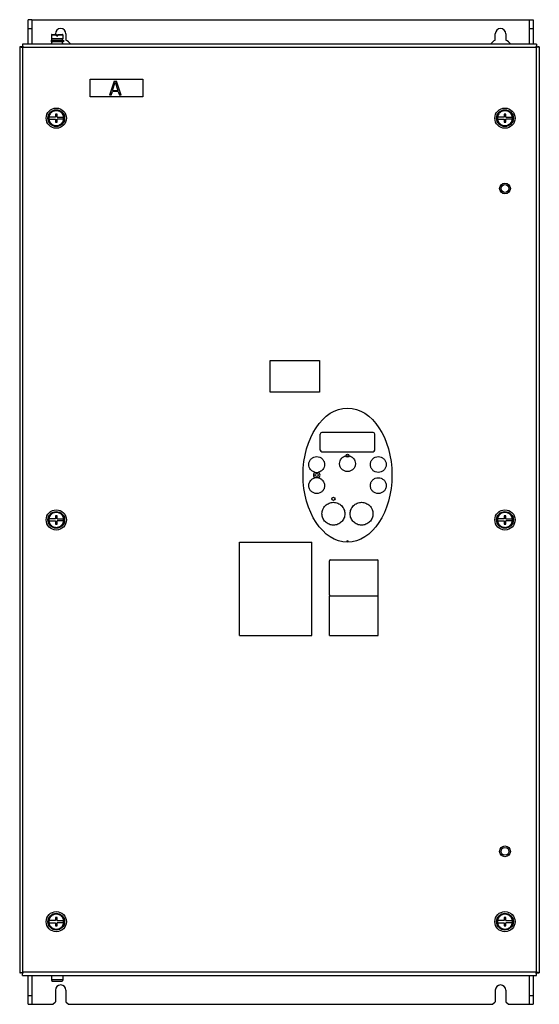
# Model space of a CAD drawing. Header units: millimetres. Extents: x 84 to 380, y 48 to 608.
import ezdxf

# ---------------------------------------------------------------- set-up
doc = ezdxf.new("R2010")
doc.units = ezdxf.units.MM
doc.header["$LTSCALE"] = 42.605037
doc.layers.get('0').update_dxf_attribs({"linetype": 'CONTINUOUS'})

msp = doc.modelspace()

# ---------------------------------------------------------------- linework, layer by layer
at = {"color": 7, "linetype": 'Continuous'}
for p, q in [((89.02, 594.5), (89.02, 608.4)), ((91.02, 608.4), (89.02, 608.4)), ((91.02, 608.4), (91.02, 594.5)), ((91.32, 594.5), (91.32, 608.4)), ((91.32, 608.4), (376.02, 608.4)), ((373.72, 608.4), (373.72, 594.5)), ((374.02, 594.5), (374.02, 608.4)), ((376.02, 608.4), (376.02, 594.5)), ((89.02, 603.4), (91.02, 603.4)), ((102.27, 599.71), (102.22, 597.5)), ((102.27, 599.71), (105.12, 599.71)), ((102.57, 600), (105.12, 600)), ((104.52, 600), (104.52, 600.4)), ((105.12, 599.2), (105.12, 600)), ((105.12, 599.2), (105.92, 599.2)), ((105.92, 599.2), (105.92, 600)), ((105.92, 600), (108.47, 600)), ((105.92, 599.71), (108.77, 599.71)), ((108.77, 599.71), (108.82, 597.5)), ((110.52, 600.4), (110.52, 596.72)), ((354.52, 596.72), (354.52, 600.4)), ((360.52, 600.4), (360.52, 596.72)), ((374.02, 603.4), (376.02, 603.4)), ((85.72, 594.5), (85.72, 593)), ((378.02, 594.5), (85.72, 594.5)), ((102.02, 596.7), (102.02, 595.9)), ((102.02, 596.7), (109.02, 596.7)), ((109.02, 595.9), (102.02, 595.9)), ((108.82, 597.5), (102.22, 597.5)), ((102.35, 594.7), (102.65, 595.9)), ((102.35, 594.5), (102.35, 594.7)), ((102.35, 594.7), (108.69, 594.7)), ((102.42, 596.7), (102.42, 597.5)), ((108.69, 594.7), (108.39, 595.9)), ((108.61, 596.7), (108.61, 597.5)), ((108.69, 594.5), (108.69, 594.7)), ((109.02, 596.7), (109.02, 595.9)), ((378.02, 594.5), (378.02, 593)), ((84.22, 593), (84.22, 66.3)), ((85.72, 593), (84.22, 593)), ((86.02, 66.6), (86.02, 592.7)), ((86.02, 592.7), (377.72, 592.7)), ((377.72, 592.7), (377.72, 66.6)), ((378.02, 593), (379.52, 593)), ((379.52, 593), (379.52, 66.3)), ((124.22, 564.5), (124.22, 574.5)), ((124.22, 574.5), (154.22, 574.5)), ((137.89, 573.5), (135.22, 565.5)), ((137.05, 568.22), (138.55, 572.82)), ((137.89, 573.5), (139.22, 573.5)), ((138.55, 572.82), (140.05, 568.22)), ((141.89, 565.5), (139.22, 573.5)), ((154.22, 574.5), (154.22, 564.5)), ((136.22, 565.5), (136.89, 567.54)), ((140.22, 567.54), (136.89, 567.54)), ((137.05, 568.22), (140.05, 568.22)), ((140.22, 567.54), (140.89, 565.5)), ((154.22, 564.5), (124.22, 564.5)), ((136.22, 565.5), (135.22, 565.5)), ((141.89, 565.5), (140.89, 565.5)), ((104.53, 554.75), (104.53, 553)), ((105.52, 554.75), (104.53, 554.75)), ((105.52, 553), (105.52, 554.75)), ((359.53, 554.75), (359.53, 553)), ((360.52, 554.75), (359.53, 554.75)), ((360.52, 553), (360.52, 554.75)), ((104.53, 553), (100.88, 553)), ((100.88, 551.8), (104.53, 551.8)), ((104.53, 551.8), (104.53, 550.05)), ((104.53, 550.05), (105.52, 550.05)), ((105.52, 553), (109.16, 553)), ((105.52, 550.05), (105.52, 551.8)), ((109.16, 551.8), (105.52, 551.8)), ((109.3, 552.23), (109.27, 552.35)), ((359.53, 553), (355.88, 553)), ((355.88, 551.8), (359.53, 551.8)), ((359.53, 551.8), (359.53, 550.05)), ((359.53, 550.05), (360.52, 550.05)), ((360.52, 553), (364.16, 553)), ((360.52, 550.05), (360.52, 551.8)), ((364.16, 551.8), (360.52, 551.8)), ((364.3, 552.23), (364.27, 552.35)), ((226.52, 396.5), (226.52, 414.5)), ((226.52, 414.5), (254.52, 414.5)), ((254.52, 414.5), (254.52, 396.5)), ((254.52, 396.5), (226.52, 396.5)), ((255.02, 363.65), (255.02, 372.65)), ((285.02, 373.65), (256.02, 373.65)), ((286.02, 363.65), (286.02, 372.65)), ((256.02, 362.65), (285.02, 362.65)), ((104.53, 326.25), (104.53, 324.5)), ((105.52, 326.25), (104.53, 326.25)), ((105.52, 324.5), (105.52, 326.25)), ((360.52, 326.25), (359.53, 326.25)), ((359.53, 326.25), (359.53, 324.5)), ((360.52, 324.5), (360.52, 326.25)), ((104.53, 324.5), (100.88, 324.5)), ((100.88, 323.3), (104.53, 323.3)), ((104.53, 323.3), (104.53, 321.55)), ((104.53, 321.55), (105.52, 321.55)), ((105.52, 324.5), (109.16, 324.5)), ((105.52, 321.55), (105.52, 323.3)), ((109.16, 323.3), (105.52, 323.3)), ((109.3, 323.73), (109.27, 323.85)), ((359.53, 324.5), (355.88, 324.5)), ((355.88, 323.3), (359.53, 323.3)), ((359.53, 323.3), (359.53, 321.55)), ((359.53, 321.55), (360.52, 321.55)), ((360.52, 324.5), (364.16, 324.5)), ((364.16, 323.3), (360.52, 323.3)), ((360.52, 321.55), (360.52, 323.3)), ((364.3, 323.73), (364.27, 323.85)), ((209.22, 258.2), (209.22, 311.2)), ((209.22, 311.2), (250.22, 311.2)), ((250.22, 258.2), (250.22, 311.2)), ((260.22, 281.2), (260.22, 300.7)), ((260.72, 301.2), (287.52, 301.2)), ((288.02, 281.2), (288.02, 300.7)), ((260.22, 280.7), (288.02, 280.7)), ((260.22, 258.2), (260.22, 280.7)), ((288.02, 258.2), (288.02, 280.7)), ((209.22, 258.2), (250.22, 258.2)), ((260.22, 258.2), (288.02, 258.2)), ((104.53, 96), (100.88, 96)), ((105.52, 97.75), (104.53, 97.75)), ((104.53, 97.75), (104.53, 96)), ((105.52, 96), (105.52, 97.75)), ((105.52, 96), (109.16, 96)), ((109.3, 95.23), (109.27, 95.35)), ((359.53, 96), (355.88, 96)), ((360.52, 97.75), (359.53, 97.75)), ((359.53, 97.75), (359.53, 96)), ((360.52, 96), (360.52, 97.75)), ((360.52, 96), (364.16, 96)), ((364.3, 95.23), (364.27, 95.35)), ((100.88, 94.8), (104.53, 94.8)), ((104.53, 94.8), (104.53, 93.05)), ((104.53, 93.05), (105.52, 93.05)), ((109.16, 94.8), (105.52, 94.8)), ((105.52, 93.05), (105.52, 94.8)), ((355.88, 94.8), (359.53, 94.8)), ((359.53, 94.8), (359.53, 93.05)), ((359.53, 93.05), (360.52, 93.05)), ((364.16, 94.8), (360.52, 94.8)), ((360.52, 93.05), (360.52, 94.8)), ((85.72, 66.3), (84.22, 66.3)), ((85.72, 64.8), (85.72, 66.3)), ((85.72, 64.8), (378.02, 64.8)), ((377.72, 66.6), (86.02, 66.6)), ((89.02, 48.4), (89.02, 64.8)), ((91.02, 64.8), (91.02, 48.4)), ((91.32, 48.4), (91.32, 64.8)), ((102.35, 64.8), (102.35, 62.4)), ((108.69, 62.4), (102.35, 62.4)), ((102.35, 62.4), (102.75, 61.4)), ((108.69, 62.4), (108.29, 61.4)), ((108.69, 64.8), (108.69, 62.4)), ((373.72, 64.8), (373.72, 48.4)), ((374.02, 48.4), (374.02, 64.8)), ((376.02, 64.8), (376.02, 48.4)), ((378.02, 66.3), (379.52, 66.3)), ((378.02, 64.8), (378.02, 66.3)), ((108.29, 61.4), (102.75, 61.4)), ((104.52, 56.4), (104.52, 49.9)), ((110.52, 56.4), (110.52, 49.9)), ((354.52, 56.4), (354.52, 49.9)), ((360.52, 56.4), (360.52, 49.9)), ((89.02, 53.4), (91.02, 53.4)), ((374.02, 53.4), (376.02, 53.4)), ((89.02, 48.4), (103.02, 48.4)), ((103.02, 48.4), (104.52, 49.9)), ((110.52, 49.9), (112.02, 48.4)), ((112.02, 48.4), (353.02, 48.4)), ((353.02, 48.4), (354.52, 49.9)), ((360.52, 49.9), (362.02, 48.4)), ((362.02, 48.4), (373.72, 48.4)), ((374.02, 48.4), (376.02, 48.4))]:
    msp.add_line(p, q, dxfattribs=at)
for centre, radius in [((105.02, 552.4), 5.75), ((105.02, 552.4), 4.75), ((360.02, 552.4), 5.75), ((360.02, 552.4), 4.75), ((360.02, 512.4), 3.06), ((360.02, 512.4), 2.25), ((270.52, 360.4), 0.9), ((253.02, 349.4), 0.9), ((262.52, 335.9), 0.9), ((105.02, 323.9), 5.75), ((105.02, 323.9), 4.75), ((360.02, 323.9), 5.75), ((360.02, 323.9), 4.75), ((360.02, 135.4), 3.06), ((360.02, 135.4), 2.25), ((105.02, 95.4), 5.75), ((360.02, 95.4), 5.75), ((105.02, 95.4), 4.75), ((360.02, 95.4), 4.75)]:
    msp.add_circle(centre, radius, dxfattribs=at)
for centre, radius, start, end in [((102.57, 599.7), 0.3, 90, 178.7), ((107.52, 600.4), 3, 0, 180), ((108.47, 599.7), 0.3, 1.3, 90), ((357.52, 600.4), 3, 0, 180), ((107.52, 590.4), 7, 135.4756, 143.2469), ((107.52, 590.4), 7, 36.7531, 64.6231), ((357.52, 590.4), 7, 115.3769, 143.2469), ((357.52, 590.4), 7, 36.7531, 64.6231), ((81.36, 566.6), 26.51, 79.8672, 80.6596), ((112.2, 597.38), 26.59, 189.3441, 190.1335), ((352.66, 597.19), 25.46, 349.8492, 350.6743), ((382.22, 567.56), 25.54, 99.3296, 100.1516), ((105.02, 552.4), 4.25, 179.361, 180), ((105.03, 552.4), 4.26, 180.0091, 188.2437), ((105.02, 552.4), 4.18, 171.7514, 188.2486), ((105.02, 552.4), 4.18, 351.7514, 8.2486), ((105.02, 552.4), 4.25, 359.361, 0.0008), ((360.02, 552.4), 4.25, 179.361, 180), ((360.03, 552.4), 4.26, 180.0091, 188.2437), ((360.02, 552.4), 4.18, 171.7514, 188.2486), ((360.02, 552.4), 4.18, 351.7514, 8.2486), ((360.02, 552.4), 4.25, 359.361, 0.0008), ((256.02, 372.65), 1, 90.0416, 179.9695), ((285.02, 372.65), 1, 0.0416, 89.9695), ((256.02, 363.65), 1, 180.0416, 269.9695), ((285.02, 363.65), 1, 270.0416, 359.9695), ((253.02, 349.4), 1.9, 121.8957, 238.1043), ((253.02, 355.38), 4.48, 257.1138, 282.9937), ((253.02, 343.42), 4.48, 77.0065, 102.8864), ((253.02, 349.4), 1.9, 301.7883, 58.2117), ((105.02, 323.9), 4.25, 179.361, 180), ((105.03, 323.9), 4.26, 180.0091, 188.2437), ((105.02, 323.9), 4.18, 171.7514, 188.2486), ((105.02, 323.9), 4.18, 351.7514, 8.2486), ((105.02, 323.9), 4.25, 359.361, 0.0008), ((360.02, 323.9), 4.25, 179.361, 180), ((360.03, 323.9), 4.26, 180.0091, 188.2437), ((360.02, 323.9), 4.18, 171.7514, 188.2486), ((360.02, 323.9), 4.18, 351.7514, 8.2486), ((360.02, 323.9), 4.25, 359.361, 0.0008), ((270.52, 311.32), 0.65, 2.9608, 177.0447), ((260.72, 300.7), 0.5, 90, 180), ((287.52, 300.7), 0.5, 0, 90), ((260.72, 281.2), 0.5, 180, 270), ((287.52, 281.2), 0.5, 270, 360), ((105.02, 95.4), 4.25, 179.361, 180), ((105.03, 95.4), 4.26, 180.0091, 188.2437), ((105.02, 95.4), 4.18, 171.7514, 188.2486), ((105.02, 95.4), 4.18, 351.7514, 8.2486), ((105.02, 95.4), 4.25, 359.361, 0.0008), ((360.02, 95.4), 4.25, 179.361, 180), ((360.03, 95.4), 4.26, 180.0091, 188.2437), ((360.02, 95.4), 4.18, 171.7514, 188.2486), ((360.02, 95.4), 4.18, 351.7514, 8.2486), ((360.02, 95.4), 4.25, 359.361, 0.0008), ((81.34, 92.78), 26.59, 279.3441, 280.1335), ((112.12, 61.94), 26.51, 169.8672, 170.6596), ((352.46, 62.08), 25.66, 9.3257, 10.144), ((382.22, 91.77), 25.57, 259.8568, 260.6785), ((107.52, 56.4), 3, 0, 180), ((357.52, 56.4), 3, 0, 180)]:
    msp.add_arc(centre, radius, start, end, dxfattribs=at)
msp.add_ellipse((270.52, 349.4), major_axis=(0, 38.12), ratio=0.662295, dxfattribs=at)
for points, knots in [([(85.72, 594.5), (85.73, 594.5), (85.72, 594.44), (85.75, 594.39), (85.76, 594.25), (85.79, 594.08), (85.83, 593.87), (85.88, 593.52), (85.93, 593.25), (85.96, 593.06)], [0, 0, 0, 0, 0.018785, 0.073483, 0.162821, 0.283857, 0.432727, 0.605078, 1, 1, 1, 1]), ([(378.02, 594.5), (378.01, 594.5), (378.02, 594.44), (377.99, 594.39), (377.98, 594.25), (377.95, 594.08), (377.92, 593.87), (377.86, 593.52), (377.81, 593.25), (377.78, 593.06)], [0, 0, 0, 0, 0.018789, 0.073459, 0.162781, 0.283789, 0.432663, 0.605043, 1, 1, 1, 1]), ([(84.22, 593), (84.22, 592.99), (84.28, 593), (84.34, 592.97), (84.47, 592.96), (84.64, 592.93), (84.85, 592.9), (85.2, 592.84), (85.47, 592.79), (85.66, 592.76)], [0, 0, 0, 0, 0.018763, 0.073433, 0.162763, 0.283777, 0.432655, 0.605037, 1, 1, 1, 1]), ([(85.72, 593), (85.72, 592.98), (85.78, 592.96), (85.83, 592.88), (85.93, 592.8), (85.99, 592.73), (86.02, 592.7)], [0, 0, 0, 0, 0.108892, 0.355598, 0.668524, 1, 1, 1, 1]), ([(86.02, 592.7), (85.99, 592.73), (85.92, 592.8), (85.84, 592.89), (85.76, 592.94), (85.74, 593), (85.72, 593)], [0, 0, 0, 0, 0.331525, 0.644673, 0.891533, 1, 1, 1, 1]), ([(377.72, 592.7), (377.75, 592.73), (377.82, 592.8), (377.91, 592.88), (377.96, 592.96), (378.02, 592.98), (378.02, 593)], [0, 0, 0, 0, 0.331481, 0.644664, 0.891379, 1, 1, 1, 1]), ([(378.02, 593), (378.01, 593), (377.98, 592.94), (377.91, 592.89), (377.82, 592.8), (377.76, 592.73), (377.72, 592.7)], [0, 0, 0, 0, 0.109068, 0.355605, 0.668573, 1, 1, 1, 1]), ([(379.52, 593), (379.52, 592.99), (379.46, 593), (379.41, 592.97), (379.27, 592.96), (379.1, 592.93), (378.89, 592.9), (378.54, 592.84), (378.27, 592.79), (378.08, 592.76)], [0, 0, 0, 0, 0.018809, 0.073505, 0.162835, 0.283863, 0.432729, 0.60508, 1, 1, 1, 1]), ([(101.58, 554.89), (101.32, 554.54), (100.92, 553.75), (100.78, 552.88), (100.77, 552.45)], [0, 0, 0, 0, 0.500013, 1, 1, 1, 1]), ([(109.27, 552.4), (109.29, 552.42), (109.32, 552.47), (109.32, 552.55), (109.3, 552.62), (109.28, 552.67), (109.27, 552.71), (109.25, 552.74), (109.23, 552.8), (109.21, 552.87), (109.22, 552.95), (109.23, 553.02), (109.22, 553.07), (109.21, 553.11), (109.2, 553.16), (109.19, 553.2), (109.19, 553.24), (109.18, 553.29), (109.16, 553.36), (109.14, 553.44), (109.11, 553.55), (109.06, 553.74), (108.96, 554), (108.82, 554.31), (108.66, 554.6), (108.42, 554.97), (108.05, 555.4), (107.54, 555.84), (106.97, 556.19), (106.35, 556.45), (105.7, 556.61), (104.81, 556.69), (103.69, 556.51), (102.68, 555.99), (102, 555.41), (101.71, 555.07), (101.58, 554.89)], [0, 0, 0, 0, 0.007383, 0.01516, 0.022937, 0.026794, 0.030624, 0.034454, 0.038315, 0.046102, 0.053893, 0.061676, 0.065589, 0.069503, 0.073417, 0.077333, 0.081248, 0.085163, 0.092994, 0.100825, 0.108656, 0.124317, 0.155634, 0.18695, 0.218268, 0.249587, 0.312179, 0.374778, 0.437378, 0.499978, 0.562578, 0.625178, 0.749989, 0.8748, 0.9374, 1, 1, 1, 1]), ([(356.58, 554.89), (356.32, 554.54), (355.92, 553.75), (355.78, 552.88), (355.77, 552.45)], [0, 0, 0, 0, 0.500013, 1, 1, 1, 1]), ([(364.27, 552.4), (364.29, 552.42), (364.32, 552.47), (364.32, 552.55), (364.3, 552.62), (364.28, 552.67), (364.27, 552.71), (364.25, 552.74), (364.23, 552.8), (364.21, 552.87), (364.22, 552.95), (364.23, 553.02), (364.22, 553.07), (364.21, 553.11), (364.2, 553.16), (364.19, 553.2), (364.19, 553.24), (364.18, 553.29), (364.16, 553.36), (364.14, 553.44), (364.11, 553.55), (364.06, 553.74), (363.96, 554), (363.82, 554.31), (363.66, 554.6), (363.42, 554.97), (363.05, 555.4), (362.54, 555.84), (361.97, 556.19), (361.35, 556.45), (360.7, 556.61), (359.81, 556.69), (358.69, 556.51), (357.68, 555.99), (357, 555.41), (356.71, 555.07), (356.58, 554.89)], [0, 0, 0, 0, 0.007383, 0.01516, 0.022937, 0.026794, 0.030624, 0.034454, 0.038315, 0.046102, 0.053893, 0.061676, 0.065589, 0.069503, 0.073417, 0.077333, 0.081248, 0.085163, 0.092994, 0.100825, 0.108656, 0.124317, 0.155634, 0.18695, 0.218268, 0.249587, 0.312179, 0.374778, 0.437378, 0.499978, 0.562578, 0.625178, 0.749989, 0.8748, 0.9374, 1, 1, 1, 1]), ([(100.81, 551.79), (100.85, 551.53), (100.98, 551.02), (101.3, 550.3), (101.75, 549.65), (102.31, 549.1), (102.96, 548.65), (103.69, 548.34), (104.46, 548.16), (105.25, 548.13), (106.03, 548.25), (106.77, 548.5), (107.46, 548.89), (107.96, 549.31), (108.31, 549.7), (108.55, 550.02), (108.75, 550.36), (108.9, 550.65), (109, 550.89), (109.06, 551.08), (109.11, 551.23), (109.14, 551.36), (109.17, 551.46), (109.18, 551.55), (109.2, 551.65), (109.22, 551.73), (109.23, 551.79), (109.23, 551.84), (109.24, 551.89), (109.25, 551.94), (109.25, 551.99), (109.25, 552.03), (109.26, 552.06), (109.27, 552.09), (109.28, 552.12), (109.29, 552.15), (109.3, 552.18), (109.3, 552.21), (109.3, 552.23)], [0, 0, 0, 0, 0.062512, 0.125022, 0.187532, 0.250041, 0.312552, 0.375062, 0.43757, 0.500074, 0.56257, 0.625053, 0.687524, 0.749986, 0.781247, 0.812507, 0.843764, 0.875021, 0.890653, 0.906284, 0.921916, 0.929732, 0.937549, 0.945364, 0.953181, 0.960996, 0.964905, 0.968816, 0.972721, 0.97662, 0.98055, 0.984487, 0.986412, 0.988325, 0.992187, 0.994118, 0.996061, 1, 1, 1, 1]), ([(355.81, 551.79), (355.85, 551.53), (355.98, 551.02), (356.3, 550.3), (356.75, 549.65), (357.31, 549.1), (357.96, 548.65), (358.69, 548.34), (359.46, 548.16), (360.25, 548.13), (361.03, 548.25), (361.77, 548.5), (362.46, 548.89), (362.96, 549.31), (363.31, 549.7), (363.55, 550.02), (363.75, 550.36), (363.9, 550.65), (364, 550.89), (364.06, 551.08), (364.11, 551.23), (364.14, 551.36), (364.17, 551.46), (364.18, 551.55), (364.2, 551.65), (364.22, 551.73), (364.23, 551.79), (364.23, 551.84), (364.24, 551.89), (364.25, 551.94), (364.25, 551.99), (364.25, 552.03), (364.26, 552.06), (364.27, 552.09), (364.28, 552.12), (364.29, 552.15), (364.3, 552.18), (364.3, 552.21), (364.3, 552.23)], [0, 0, 0, 0, 0.062512, 0.125022, 0.187532, 0.250041, 0.312552, 0.375062, 0.43757, 0.500074, 0.56257, 0.625053, 0.687524, 0.749986, 0.781247, 0.812507, 0.843764, 0.875021, 0.890653, 0.906284, 0.921916, 0.929732, 0.937549, 0.945364, 0.953181, 0.960996, 0.964905, 0.968816, 0.972721, 0.97662, 0.98055, 0.984487, 0.986412, 0.988325, 0.992187, 0.994118, 0.996061, 1, 1, 1, 1]), ([(248.52, 355.4), (248.52, 355.7), (248.58, 356.3), (248.84, 357.15), (249.27, 357.94), (250.02, 358.85), (251.27, 359.67), (253.01, 360.01), (254.76, 359.67), (256.01, 358.85), (256.76, 357.94), (257.19, 357.15), (257.46, 356.3), (257.51, 355.7), (257.51, 355.4)], [0, 0, 0, 0, 0.063895, 0.126923, 0.190024, 0.252849, 0.376743, 0.499983, 0.623211, 0.74708, 0.809899, 0.873005, 0.936056, 1, 1, 1, 1]), ([(266.01, 355.9), (266.01, 356.41), (266.19, 357.44), (266.96, 358.81), (268.15, 359.83), (269.12, 360.21), (269.63, 360.31)], [0, 0, 0, 0, 0.25001, 0.500001, 0.749993, 1, 1, 1, 1]), ([(269.63, 360.31), (269.92, 360.37), (270.52, 360.43), (271.12, 360.37), (271.42, 360.3)], [0, 0, 0, 0, 0.500018, 1, 1, 1, 1]), ([(271.42, 360.31), (271.92, 360.21), (272.89, 359.83), (274.07, 358.8), (274.84, 357.44), (275.01, 356.41), (275.01, 355.9)], [0, 0, 0, 0, 0.250007, 0.499999, 0.74999, 1, 1, 1, 1]), ([(283.51, 355.4), (283.51, 355.7), (283.57, 356.3), (283.84, 357.15), (284.27, 357.94), (285.02, 358.85), (286.26, 359.67), (288.01, 360.01), (289.76, 359.67), (291.01, 358.85), (291.76, 357.94), (292.18, 357.15), (292.45, 356.3), (292.51, 355.7), (292.51, 355.4)], [0, 0, 0, 0, 0.063896, 0.126925, 0.190028, 0.252858, 0.376764, 0.500009, 0.623232, 0.747089, 0.809904, 0.873006, 0.936056, 1, 1, 1, 1]), ([(252.02, 351.01), (251.53, 351.12), (250.58, 351.52), (249.43, 352.54), (248.69, 353.88), (248.52, 354.9), (248.52, 355.4)], [0, 0, 0, 0, 0.249986, 0.499958, 0.749952, 1, 1, 1, 1]), ([(257.51, 355.4), (257.51, 354.9), (257.34, 353.89), (256.6, 352.54), (255.46, 351.52), (254.51, 351.13), (254.02, 351.01)], [0, 0, 0, 0, 0.250035, 0.500028, 0.750008, 1, 1, 1, 1]), ([(275.01, 355.9), (275.01, 355.6), (274.95, 355), (274.69, 354.15), (274.26, 353.36), (273.51, 352.45), (272.26, 351.63), (270.51, 351.29), (268.77, 351.63), (267.52, 352.45), (266.77, 353.36), (266.34, 354.15), (266.07, 355), (266.01, 355.6), (266.01, 355.9)], [0, 0, 0, 0, 0.063888, 0.12691, 0.190008, 0.252834, 0.37674, 0.499996, 0.623235, 0.747104, 0.80992, 0.873019, 0.936064, 1, 1, 1, 1]), ([(292.51, 355.4), (292.51, 355.1), (292.45, 354.5), (292.18, 353.65), (291.76, 352.86), (291.01, 351.95), (289.76, 351.13), (288.01, 350.79), (286.26, 351.13), (285.02, 351.95), (284.27, 352.86), (283.84, 353.65), (283.57, 354.5), (283.51, 355.1), (283.51, 355.4)], [0, 0, 0, 0, 0.063895, 0.126923, 0.190024, 0.252849, 0.376743, 0.499983, 0.623211, 0.74708, 0.809899, 0.873005, 0.936056, 1, 1, 1, 1]), ([(248.52, 343.4), (248.52, 343.9), (248.69, 344.92), (249.43, 346.26), (250.58, 347.28), (251.53, 347.68), (252.02, 347.79)], [0, 0, 0, 0, 0.250048, 0.500042, 0.750013, 1, 1, 1, 1]), ([(254.02, 347.79), (254.51, 347.67), (255.46, 347.28), (256.6, 346.26), (257.34, 344.91), (257.51, 343.9), (257.51, 343.4)], [0, 0, 0, 0, 0.249992, 0.499972, 0.749965, 1, 1, 1, 1]), ([(283.51, 343.4), (283.51, 343.7), (283.57, 344.3), (283.84, 345.15), (284.27, 345.94), (285.02, 346.85), (286.26, 347.67), (288.01, 348.01), (289.76, 347.67), (291.01, 346.85), (291.76, 345.94), (292.18, 345.15), (292.45, 344.3), (292.51, 343.7), (292.51, 343.4)], [0, 0, 0, 0, 0.063896, 0.126925, 0.190028, 0.252858, 0.376764, 0.500009, 0.623232, 0.747089, 0.809904, 0.873006, 0.936056, 1, 1, 1, 1]), ([(257.51, 343.4), (257.51, 343.1), (257.46, 342.5), (257.19, 341.65), (256.76, 340.86), (256.01, 339.95), (254.76, 339.13), (253.02, 338.79), (251.27, 339.13), (250.02, 339.95), (249.27, 340.86), (248.84, 341.65), (248.58, 342.5), (248.52, 343.1), (248.52, 343.4)], [0, 0, 0, 0, 0.063896, 0.126925, 0.190028, 0.252858, 0.376764, 0.50001, 0.623232, 0.747089, 0.809904, 0.873006, 0.936056, 1, 1, 1, 1]), ([(292.51, 343.4), (292.51, 343.1), (292.45, 342.5), (292.18, 341.65), (291.76, 340.86), (291.01, 339.95), (289.76, 339.13), (288.01, 338.79), (286.26, 339.13), (285.02, 339.95), (284.27, 340.86), (283.84, 341.65), (283.57, 342.5), (283.51, 343.1), (283.51, 343.4)], [0, 0, 0, 0, 0.063895, 0.126923, 0.190024, 0.252849, 0.376743, 0.499983, 0.623211, 0.74708, 0.809899, 0.873005, 0.936056, 1, 1, 1, 1]), ([(256.01, 327.4), (256.01, 327.83), (256.1, 328.69), (256.6, 330.33), (257.81, 332.13), (259.97, 333.56), (262.51, 334.07), (265.06, 333.56), (267.22, 332.13), (268.43, 330.33), (268.93, 328.69), (269.01, 327.83), (269.01, 327.4)], [0, 0, 0, 0, 0.063702, 0.126637, 0.251134, 0.375251, 0.499934, 0.624636, 0.748798, 0.873341, 0.93629, 1, 1, 1, 1]), ([(272.01, 327.4), (272.01, 327.83), (272.1, 328.69), (272.6, 330.33), (273.81, 332.13), (275.97, 333.56), (278.51, 334.07), (281.06, 333.56), (283.22, 332.13), (284.43, 330.33), (284.93, 328.69), (285.01, 327.83), (285.01, 327.4)], [0, 0, 0, 0, 0.063702, 0.126638, 0.25114, 0.375265, 0.499952, 0.62465, 0.748804, 0.873342, 0.936291, 1, 1, 1, 1]), ([(101.58, 326.39), (101.32, 326.04), (100.92, 325.25), (100.78, 324.38), (100.77, 323.95)], [0, 0, 0, 0, 0.500013, 1, 1, 1, 1]), ([(109.27, 323.9), (109.29, 323.92), (109.32, 323.97), (109.32, 324.05), (109.3, 324.12), (109.28, 324.17), (109.27, 324.21), (109.25, 324.24), (109.23, 324.3), (109.21, 324.37), (109.22, 324.45), (109.23, 324.52), (109.22, 324.57), (109.21, 324.61), (109.2, 324.66), (109.19, 324.7), (109.19, 324.74), (109.18, 324.79), (109.16, 324.86), (109.14, 324.94), (109.11, 325.05), (109.06, 325.24), (108.96, 325.5), (108.82, 325.81), (108.66, 326.1), (108.42, 326.47), (108.05, 326.9), (107.54, 327.34), (106.97, 327.69), (106.35, 327.95), (105.7, 328.11), (104.81, 328.19), (103.69, 328.01), (102.68, 327.49), (102, 326.91), (101.71, 326.57), (101.58, 326.39)], [0, 0, 0, 0, 0.007383, 0.01516, 0.022937, 0.026794, 0.030624, 0.034454, 0.038315, 0.046102, 0.053893, 0.061676, 0.065589, 0.069503, 0.073417, 0.077333, 0.081248, 0.085163, 0.092994, 0.100825, 0.108656, 0.124317, 0.155634, 0.18695, 0.218268, 0.249587, 0.312179, 0.374778, 0.437378, 0.499978, 0.562578, 0.625178, 0.749989, 0.8748, 0.9374, 1, 1, 1, 1]), ([(269.01, 327.4), (269.01, 326.97), (268.93, 326.11), (268.43, 324.47), (267.22, 322.67), (265.06, 321.24), (262.51, 320.73), (259.97, 321.24), (257.81, 322.67), (256.6, 324.47), (256.1, 326.11), (256.01, 326.97), (256.01, 327.4)], [0, 0, 0, 0, 0.063702, 0.126638, 0.25114, 0.375265, 0.499952, 0.62465, 0.748804, 0.873342, 0.936291, 1, 1, 1, 1]), ([(285.01, 327.4), (285.01, 326.97), (284.93, 326.11), (284.43, 324.47), (283.22, 322.67), (281.06, 321.24), (278.51, 320.73), (275.97, 321.24), (273.81, 322.67), (272.6, 324.47), (272.1, 326.11), (272.01, 326.97), (272.01, 327.4)], [0, 0, 0, 0, 0.063702, 0.126637, 0.251134, 0.375251, 0.499934, 0.624636, 0.748798, 0.873341, 0.93629, 1, 1, 1, 1]), ([(356.58, 326.39), (356.32, 326.04), (355.92, 325.25), (355.78, 324.38), (355.77, 323.95)], [0, 0, 0, 0, 0.500013, 1, 1, 1, 1]), ([(364.27, 323.9), (364.29, 323.92), (364.32, 323.97), (364.32, 324.05), (364.3, 324.12), (364.28, 324.17), (364.27, 324.21), (364.25, 324.24), (364.23, 324.3), (364.21, 324.37), (364.22, 324.45), (364.23, 324.52), (364.22, 324.57), (364.21, 324.61), (364.2, 324.66), (364.19, 324.7), (364.19, 324.74), (364.18, 324.79), (364.16, 324.86), (364.14, 324.94), (364.11, 325.05), (364.06, 325.24), (363.96, 325.5), (363.82, 325.81), (363.66, 326.1), (363.42, 326.47), (363.05, 326.9), (362.54, 327.34), (361.97, 327.69), (361.35, 327.95), (360.7, 328.11), (359.81, 328.19), (358.69, 328.01), (357.68, 327.49), (357, 326.91), (356.71, 326.57), (356.58, 326.39)], [0, 0, 0, 0, 0.007383, 0.01516, 0.022937, 0.026794, 0.030624, 0.034454, 0.038315, 0.046102, 0.053893, 0.061676, 0.065589, 0.069503, 0.073417, 0.077333, 0.081248, 0.085163, 0.092994, 0.100825, 0.108656, 0.124317, 0.155634, 0.18695, 0.218268, 0.249587, 0.312179, 0.374778, 0.437378, 0.499978, 0.562578, 0.625178, 0.749989, 0.8748, 0.9374, 1, 1, 1, 1]), ([(100.81, 323.29), (100.85, 323.03), (100.98, 322.52), (101.3, 321.8), (101.75, 321.15), (102.31, 320.6), (102.96, 320.15), (103.69, 319.84), (104.46, 319.66), (105.25, 319.63), (106.03, 319.75), (106.77, 320), (107.46, 320.39), (107.96, 320.81), (108.31, 321.2), (108.55, 321.52), (108.75, 321.86), (108.9, 322.15), (109, 322.39), (109.06, 322.58), (109.11, 322.73), (109.14, 322.86), (109.17, 322.96), (109.18, 323.05), (109.2, 323.15), (109.22, 323.23), (109.23, 323.29), (109.23, 323.34), (109.24, 323.39), (109.25, 323.44), (109.25, 323.49), (109.25, 323.53), (109.26, 323.56), (109.27, 323.59), (109.28, 323.62), (109.29, 323.65), (109.3, 323.68), (109.3, 323.71), (109.3, 323.73)], [0, 0, 0, 0, 0.062512, 0.125022, 0.187532, 0.250041, 0.312552, 0.375062, 0.43757, 0.500074, 0.56257, 0.625053, 0.687524, 0.749986, 0.781247, 0.812507, 0.843764, 0.875021, 0.890653, 0.906284, 0.921916, 0.929732, 0.937549, 0.945364, 0.953181, 0.960996, 0.964905, 0.968816, 0.972721, 0.97662, 0.98055, 0.984487, 0.986412, 0.988325, 0.992187, 0.994118, 0.996061, 1, 1, 1, 1]), ([(355.81, 323.29), (355.85, 323.03), (355.98, 322.52), (356.3, 321.8), (356.75, 321.15), (357.31, 320.6), (357.96, 320.15), (358.69, 319.84), (359.46, 319.66), (360.25, 319.63), (361.03, 319.75), (361.77, 320), (362.46, 320.39), (362.96, 320.81), (363.31, 321.2), (363.55, 321.52), (363.75, 321.86), (363.9, 322.15), (364, 322.39), (364.06, 322.58), (364.11, 322.73), (364.14, 322.86), (364.17, 322.96), (364.18, 323.05), (364.2, 323.15), (364.22, 323.23), (364.23, 323.29), (364.23, 323.34), (364.24, 323.39), (364.25, 323.44), (364.25, 323.49), (364.25, 323.53), (364.26, 323.56), (364.27, 323.59), (364.28, 323.62), (364.29, 323.65), (364.3, 323.68), (364.3, 323.71), (364.3, 323.73)], [0, 0, 0, 0, 0.062512, 0.125022, 0.187532, 0.250041, 0.312552, 0.375062, 0.43757, 0.500074, 0.56257, 0.625053, 0.687524, 0.749986, 0.781247, 0.812507, 0.843764, 0.875021, 0.890653, 0.906284, 0.921916, 0.929732, 0.937549, 0.945364, 0.953181, 0.960996, 0.964905, 0.968816, 0.972721, 0.97662, 0.98055, 0.984487, 0.986412, 0.988325, 0.992187, 0.994118, 0.996061, 1, 1, 1, 1]), ([(101.58, 97.89), (101.32, 97.54), (100.92, 96.75), (100.78, 95.88), (100.77, 95.45)], [0, 0, 0, 0, 0.500013, 1, 1, 1, 1]), ([(100.81, 94.79), (100.85, 94.53), (100.98, 94.02), (101.3, 93.3), (101.75, 92.65), (102.31, 92.1), (102.96, 91.65), (103.69, 91.34), (104.46, 91.16), (105.25, 91.13), (106.03, 91.25), (106.77, 91.5), (107.46, 91.89), (107.96, 92.31), (108.31, 92.7), (108.55, 93.02), (108.75, 93.36), (108.9, 93.65), (109, 93.89), (109.06, 94.08), (109.11, 94.23), (109.14, 94.36), (109.17, 94.46), (109.18, 94.55), (109.2, 94.65), (109.22, 94.73), (109.23, 94.79), (109.23, 94.84), (109.24, 94.89), (109.25, 94.94), (109.25, 94.99), (109.25, 95.03), (109.26, 95.06), (109.27, 95.09), (109.28, 95.12), (109.29, 95.15), (109.3, 95.18), (109.3, 95.21), (109.3, 95.23)], [0, 0, 0, 0, 0.062512, 0.125022, 0.187532, 0.250041, 0.312552, 0.375062, 0.43757, 0.500074, 0.56257, 0.625053, 0.687524, 0.749986, 0.781247, 0.812507, 0.843764, 0.875021, 0.890653, 0.906284, 0.921916, 0.929732, 0.937549, 0.945364, 0.953181, 0.960996, 0.964905, 0.968816, 0.972721, 0.97662, 0.98055, 0.984487, 0.986412, 0.988325, 0.992187, 0.994118, 0.996061, 1, 1, 1, 1]), ([(109.27, 95.4), (109.29, 95.42), (109.32, 95.47), (109.32, 95.55), (109.3, 95.62), (109.28, 95.67), (109.27, 95.71), (109.25, 95.74), (109.23, 95.8), (109.21, 95.87), (109.22, 95.95), (109.23, 96.02), (109.22, 96.07), (109.21, 96.11), (109.2, 96.16), (109.19, 96.2), (109.19, 96.24), (109.18, 96.29), (109.16, 96.36), (109.14, 96.44), (109.11, 96.55), (109.06, 96.74), (108.96, 97), (108.82, 97.31), (108.66, 97.6), (108.42, 97.97), (108.05, 98.4), (107.54, 98.84), (106.97, 99.19), (106.35, 99.45), (105.7, 99.61), (104.81, 99.69), (103.69, 99.51), (102.68, 98.99), (102, 98.41), (101.71, 98.07), (101.58, 97.89)], [0, 0, 0, 0, 0.007383, 0.01516, 0.022937, 0.026794, 0.030624, 0.034454, 0.038315, 0.046102, 0.053893, 0.061676, 0.065589, 0.069503, 0.073417, 0.077333, 0.081248, 0.085163, 0.092994, 0.100825, 0.108656, 0.124317, 0.155634, 0.18695, 0.218268, 0.249587, 0.312179, 0.374778, 0.437378, 0.499978, 0.562578, 0.625178, 0.749989, 0.8748, 0.9374, 1, 1, 1, 1]), ([(356.58, 97.89), (356.32, 97.54), (355.92, 96.75), (355.78, 95.88), (355.77, 95.45)], [0, 0, 0, 0, 0.500013, 1, 1, 1, 1]), ([(355.81, 94.79), (355.85, 94.53), (355.98, 94.02), (356.3, 93.3), (356.75, 92.65), (357.31, 92.1), (357.96, 91.65), (358.69, 91.34), (359.46, 91.16), (360.25, 91.13), (361.03, 91.25), (361.77, 91.5), (362.46, 91.89), (362.96, 92.31), (363.31, 92.7), (363.55, 93.02), (363.75, 93.36), (363.9, 93.65), (364, 93.89), (364.06, 94.08), (364.11, 94.23), (364.14, 94.36), (364.17, 94.46), (364.18, 94.55), (364.2, 94.65), (364.22, 94.73), (364.23, 94.79), (364.23, 94.84), (364.24, 94.89), (364.25, 94.94), (364.25, 94.99), (364.25, 95.03), (364.26, 95.06), (364.27, 95.09), (364.28, 95.12), (364.29, 95.15), (364.3, 95.18), (364.3, 95.21), (364.3, 95.23)], [0, 0, 0, 0, 0.062512, 0.125022, 0.187532, 0.250041, 0.312552, 0.375062, 0.43757, 0.500074, 0.56257, 0.625053, 0.687524, 0.749986, 0.781247, 0.812507, 0.843764, 0.875021, 0.890653, 0.906284, 0.921916, 0.929732, 0.937549, 0.945364, 0.953181, 0.960996, 0.964905, 0.968816, 0.972721, 0.97662, 0.98055, 0.984487, 0.986412, 0.988325, 0.992187, 0.994118, 0.996061, 1, 1, 1, 1]), ([(364.27, 95.4), (364.29, 95.42), (364.32, 95.47), (364.32, 95.55), (364.3, 95.62), (364.28, 95.67), (364.27, 95.71), (364.25, 95.74), (364.23, 95.8), (364.21, 95.87), (364.22, 95.95), (364.23, 96.02), (364.22, 96.07), (364.21, 96.11), (364.2, 96.16), (364.19, 96.2), (364.19, 96.24), (364.18, 96.29), (364.16, 96.36), (364.14, 96.44), (364.11, 96.55), (364.06, 96.74), (363.96, 97), (363.82, 97.31), (363.66, 97.6), (363.42, 97.97), (363.05, 98.4), (362.54, 98.84), (361.97, 99.19), (361.35, 99.45), (360.7, 99.61), (359.81, 99.69), (358.69, 99.51), (357.68, 98.99), (357, 98.41), (356.71, 98.07), (356.58, 97.89)], [0, 0, 0, 0, 0.007383, 0.01516, 0.022937, 0.026794, 0.030624, 0.034454, 0.038315, 0.046102, 0.053893, 0.061676, 0.065589, 0.069503, 0.073417, 0.077333, 0.081248, 0.085163, 0.092994, 0.100825, 0.108656, 0.124317, 0.155634, 0.18695, 0.218268, 0.249587, 0.312179, 0.374778, 0.437378, 0.499978, 0.562578, 0.625178, 0.749989, 0.8748, 0.9374, 1, 1, 1, 1]), ([(84.22, 66.3), (84.22, 66.31), (84.28, 66.3), (84.34, 66.33), (84.47, 66.34), (84.64, 66.37), (84.85, 66.41), (85.2, 66.46), (85.47, 66.51), (85.66, 66.54)], [0, 0, 0, 0, 0.018785, 0.073483, 0.162821, 0.283857, 0.432727, 0.605078, 1, 1, 1, 1]), ([(85.72, 66.3), (85.74, 66.3), (85.76, 66.36), (85.84, 66.41), (85.92, 66.5), (85.99, 66.57), (86.02, 66.6)], [0, 0, 0, 0, 0.108892, 0.355598, 0.668524, 1, 1, 1, 1]), ([(86.02, 66.6), (85.99, 66.57), (85.93, 66.5), (85.83, 66.42), (85.78, 66.34), (85.72, 66.32), (85.72, 66.3)], [0, 0, 0, 0, 0.331525, 0.644673, 0.891533, 1, 1, 1, 1]), ([(85.72, 64.8), (85.73, 64.8), (85.72, 64.86), (85.75, 64.91), (85.76, 65.05), (85.79, 65.22), (85.83, 65.43), (85.88, 65.78), (85.93, 66.05), (85.96, 66.24)], [0, 0, 0, 0, 0.018763, 0.073433, 0.162763, 0.283777, 0.432655, 0.605037, 1, 1, 1, 1]), ([(378.02, 66.3), (378.02, 66.32), (377.96, 66.34), (377.91, 66.42), (377.82, 66.5), (377.75, 66.57), (377.72, 66.6)], [0, 0, 0, 0, 0.109168, 0.355583, 0.668592, 1, 1, 1, 1]), ([(377.72, 66.6), (377.76, 66.57), (377.82, 66.5), (377.91, 66.41), (377.98, 66.36), (378.01, 66.3), (378.02, 66.3)], [0, 0, 0, 0, 0.331461, 0.644672, 0.891278, 1, 1, 1, 1]), ([(378.02, 64.8), (378.01, 64.8), (378.02, 64.86), (377.99, 64.91), (377.98, 65.05), (377.95, 65.22), (377.92, 65.43), (377.86, 65.78), (377.81, 66.05), (377.78, 66.24)], [0, 0, 0, 0, 0.018829, 0.073526, 0.162849, 0.283869, 0.432731, 0.605082, 1, 1, 1, 1]), ([(379.52, 66.3), (379.52, 66.31), (379.46, 66.3), (379.41, 66.33), (379.27, 66.34), (379.1, 66.37), (378.89, 66.4), (378.54, 66.46), (378.27, 66.51), (378.08, 66.54)], [0, 0, 0, 0, 0.018807, 0.073475, 0.162789, 0.283784, 0.432653, 0.605035, 1, 1, 1, 1])]:
    msp.add_open_spline(points, degree=3, knots=knots, dxfattribs=at)

doc.saveas('drawing.dxf')
